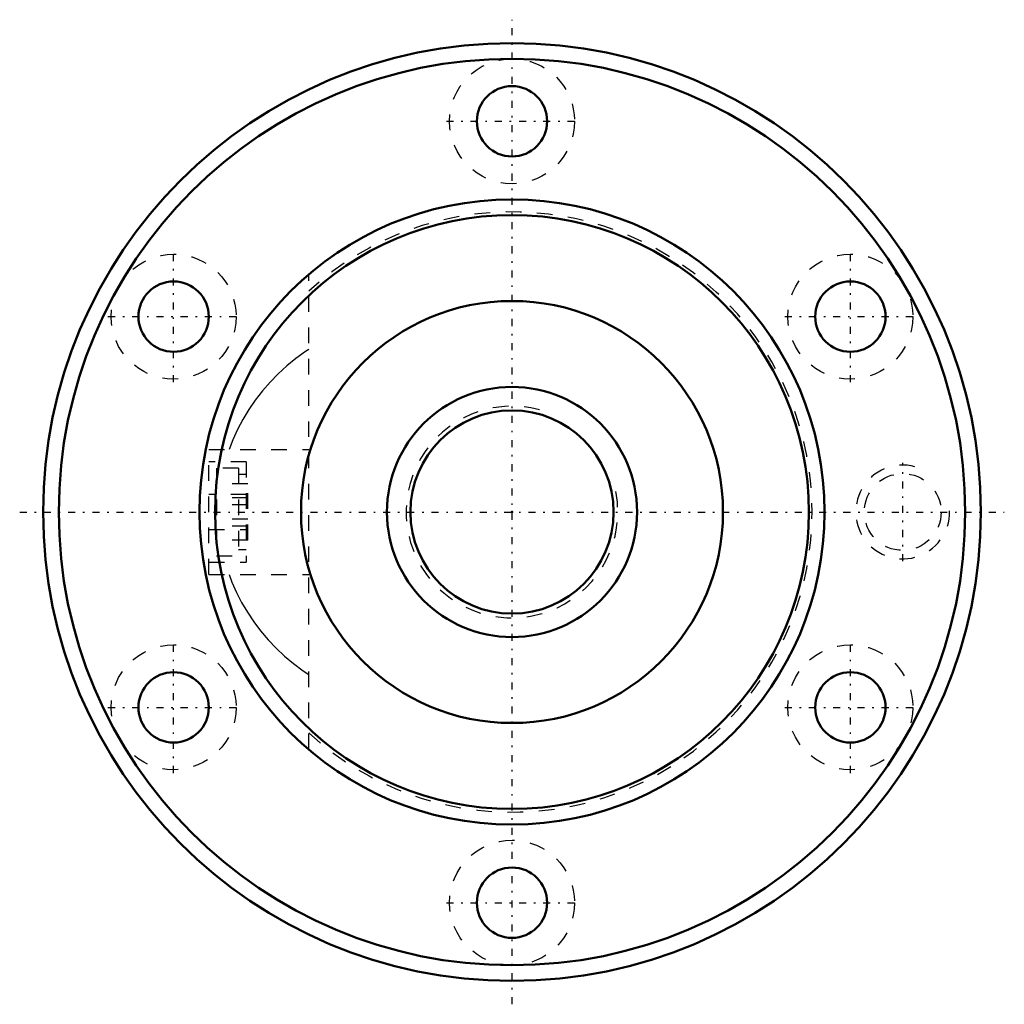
# Model space of a CAD drawing. Header units: millimetres. Extents: x -31.5 to 31.5, y -31.5 to 31.5.
import ezdxf

# ---------------------------------------------------------------- set-up
doc = ezdxf.new("R2010")
doc.units = ezdxf.units.MM
doc.linetypes.add('Center', pattern=[1.5, 0.45, -0.5, 0.05, -0.5])
doc.linetypes.add('Dashed', pattern=[2, 1, -1])
for name, color, linetype, lineweight in [('2d ConnectionPoints', 7, 'Continuous', 50), ('AM_0', 7, 'Continuous', 50), ('AM_5', 3, 'Continuous', 25), ('AM_7', 7, 'Center', 25), ('AM_9', 6, 'Dashed', 25)]:
    doc.layers.add(name, color=color, linetype=linetype, lineweight=lineweight)

# ---------------------------------------------------------------- blocks, each defined once
blk = doc.blocks.new('1_N00SBN1605V_5Nut_0_in_SBN1605V_5G0_66LC0_0000__2')
at = {"layer": 'AM_0'}
for centre, radius in [((0, 0), 30), ((0, 0), 29), ((0, 25), 2.25), ((0, 0), 20), ((0, 0), 19), ((-21.651, 12.5), 2.25), ((21.651, 12.5), 2.25), ((0, 0), 13.5), ((-21.651, -12.5), 2.25), ((21.651, -12.5), 2.25), ((0, -25), 2.25)]:
    blk.add_circle(centre, radius, dxfattribs=at)
at = {"layer": 'AM_5', "linetype": 'Dashed'}
blk.add_arc((25, 0), 3, 75, 15, dxfattribs=at)
at = {"layer": 'AM_7'}
for p, q in [((0, -31.5), (0, 31.5)), ((-4.2, 25), (4.2, 25)), ((-21.651, 8.3), (-21.651, 16.7)), ((21.651, 8.3), (21.651, 16.7)), ((-25.851, 12.5), (-17.451, 12.5)), ((17.451, 12.5), (25.851, 12.5)), ((25, -3.15), (25, 3.15)), ((-31.5, 0), (31.5, 0)), ((-21.651, -16.7), (-21.651, -8.3)), ((21.651, -16.7), (21.651, -8.3)), ((-25.851, -12.5), (-17.451, -12.5)), ((17.451, -12.5), (25.851, -12.5)), ((-4.2, -25), (4.2, -25))]:
    blk.add_line(p, q, dxfattribs=at)
at = {"layer": 'AM_9'}
for p, q in [((-13, -15.199), (-13, 15.199)), ((-19.4, 4), (-13, 4)), ((-19.4, -4), (-19.4, 4)), ((-17, 3.2), (-19.4, 3.2)), ((-17, 3.2), (-17, -3.2)), ((-18.9, 2.8), (-18.9, -2.8)), ((-17.5, 2.8), (-18.9, 2.8)), ((-17.5, 2.8), (-17.5, -2.8)), ((-17, 2.4), (-17.5, 2.4)), ((-16.9, 1.8), (-18.9, 1.8)), ((-16.9, -1.8), (-16.9, 1.8)), ((-17, 1.114), (-19.4, 1.114)), ((-16.9, 0.9), (-18.9, 0.9)), ((-16.9, 0.45), (-18.9, 0.45)), ((-16.9, -0.45), (-18.9, -0.45)), ((-19.4, -1.114), (-17, -1.114)), ((-16.9, -0.9), (-18.9, -0.9)), ((-16.9, -1.8), (-18.9, -1.8)), ((-17.5, -2.4), (-17, -2.4)), ((-18.9, -2.8), (-17.5, -2.8)), ((-19.4, -3.2), (-17, -3.2)), ((-19.4, -4), (-13, -4))]:
    blk.add_line(p, q, dxfattribs=at)
for points in [[(-13.001, 10.407), (-13.208, 10.268), (-13.821, 9.824), (-14.406, 9.348), (-14.96, 8.842), (-15.483, 8.308), (-15.972, 7.748), (-16.427, 7.164), (-16.844, 6.557), (-17.224, 5.929), (-17.565, 5.283), (-17.866, 4.621), (-18.105, 4.005)], [(-18.106, -4.002), (-17.924, -4.48), (-17.633, -5.142), (-17.302, -5.789), (-16.933, -6.418), (-16.526, -7.026), (-16.082, -7.613), (-15.604, -8.176), (-15.092, -8.713), (-14.548, -9.223), (-13.973, -9.704), (-13.371, -10.155), (-13.002, -10.406)]]:
    blk.add_lwpolyline(points, dxfattribs=at)
for centre, radius in [((0, 25), 4), ((-21.651, 12.5), 4), ((21.651, 12.5), 4), ((25, 0), 2.459), ((-21.651, -12.5), 4), ((21.651, -12.5), 4), ((0, -25), 4)]:
    blk.add_circle(centre, radius, dxfattribs=at)
blk.add_arc((0, 0), 19.2, 227.38386, 132.61614, dxfattribs=at)
blk = doc.blocks.new('2_N010SBN1605V_50Shaft_0_in_SBN1605V_5G0_66LC0_0000__2')
at = {"layer": 'AM_0'}
for radius in [8, 6.5]:
    blk.add_circle((0, 0), radius, dxfattribs=at)
at = {"layer": 'AM_5', "linetype": 'Dashed'}
blk.add_arc((0, 0), 6.773, 75, 15, dxfattribs=at)

msp = doc.modelspace()

# ---------------------------------------------------------------- linework, layer by layer
at = {"layer": '2d ConnectionPoints'}
msp.add_point((0, 0), dxfattribs=at)

# ---------------------------------------------------------------- block references
for name in ['1_N00SBN1605V_5Nut_0_in_SBN1605V_5G0_66LC0_0000__2', '2_N010SBN1605V_50Shaft_0_in_SBN1605V_5G0_66LC0_0000__2']:
    msp.add_blockref(name, (0, 0))

doc.saveas('drawing.dxf')
